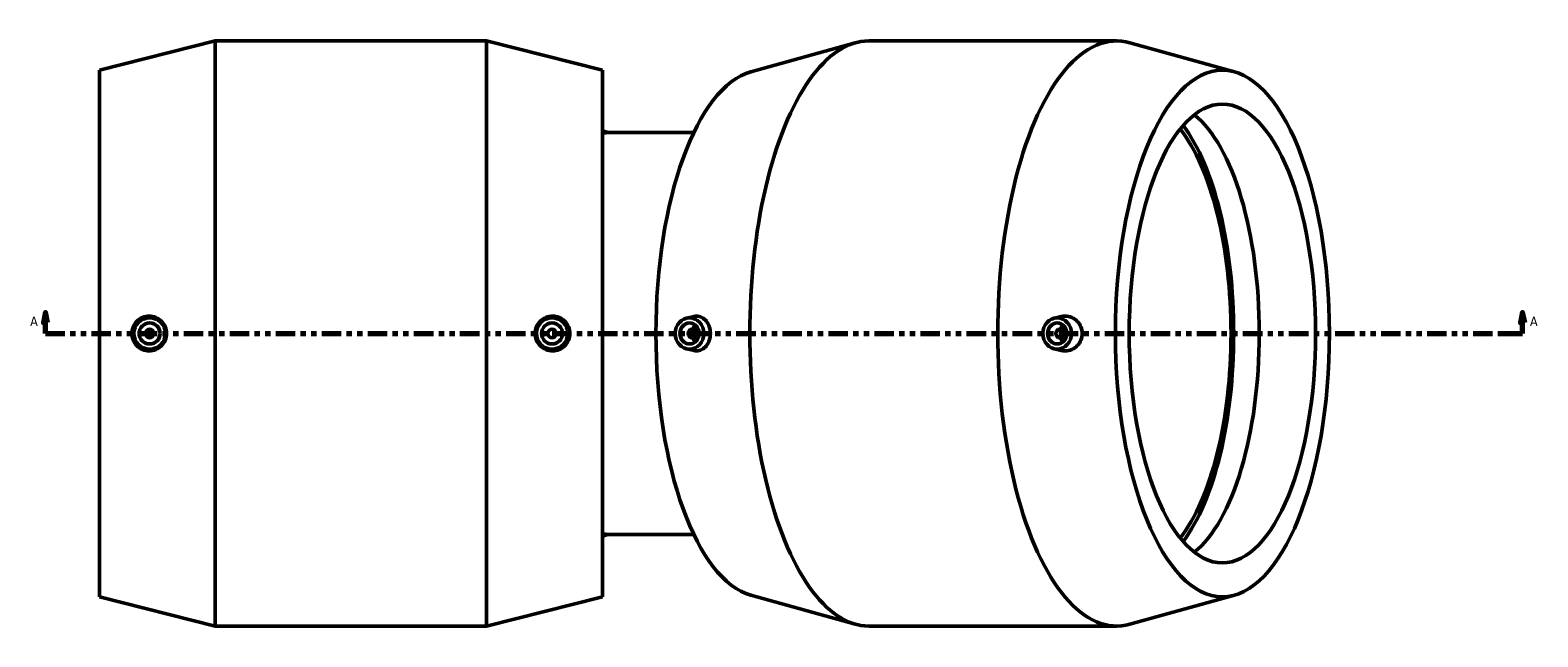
# Model space of a CAD drawing. Header units: inches. Extents: x -7.4 to 79.1, y -34.7 to 58.8.
# Tile 5 of 6: x 13.3 to 41.6, y 35.6 to 46.9. Entities that reach past the tile are written whole.
import ezdxf

# ---------------------------------------------------------------- set-up
doc = ezdxf.new("R2010")
doc.units = ezdxf.units.IN
doc.header["$MEASUREMENT"] = 0
doc.linetypes.add('DOUBLE_DASH_CHAIN', pattern=[1.2403, 0.6614, -0.0827, 0.1654, -0.0827, 0.1654, -0.0827])
doc.layers.add('Section Line (ANSI)', color=7, linetype='DOUBLE_DASH_CHAIN', lineweight=70)
doc.layers.add('Visible (ANSI)', color=7, linetype='Continuous', lineweight=50)
doc.styles.add('Label Text (ANSI)', font='tahoma.ttf')

# ---------------------------------------------------------------- blocks, each defined once
blk = doc.blocks.new('2dTransSection0')
at = {"layer": 'Section Line (ANSI)', "linetype": 'Continuous'}
for p, q in [((13.578, 41.64), (13.539, 41.444)), ((13.578, 41.444), (13.578, 41.64)), ((13.618, 41.444), (13.578, 41.64)), ((41.322, 41.64), (41.283, 41.444)), ((41.322, 41.444), (41.322, 41.64)), ((41.362, 41.444), (41.322, 41.64)), ((13.539, 41.444), (13.618, 41.444)), ((13.578, 41.247), (13.578, 41.444)), ((41.283, 41.444), (41.362, 41.444)), ((41.322, 41.247), (41.322, 41.444)), ((13.578, 41.247), (13.944, 41.247)), ((40.957, 41.247), (41.322, 41.247))]:
    blk.add_line(p, q, dxfattribs=at)
at = {"layer": 'Section Line (ANSI)', "linetype": 'DOUBLE_DASH_CHAIN', "ltscale": 0.551849}
blk.add_line((13.578, 41.247), (41.322, 41.247), dxfattribs=at)
at = {"layer": 'Section Line (ANSI)', "linetype": 'Continuous', "flags": 128}
for points in [[(13.618, 41.444), (13.578, 41.64), (13.539, 41.444), (13.618, 41.444)], [(41.362, 41.444), (41.322, 41.64), (41.283, 41.444), (41.362, 41.444)]]:
    blk.add_lwpolyline(points, dxfattribs=at)
at = {"layer": 'Section Line (ANSI)'}
for points in [[(13.618, 41.444), (13.578, 41.64), (13.539, 41.444), (13.618, 41.444)], [(41.362, 41.444), (41.322, 41.64), (41.283, 41.444), (41.362, 41.444)]]:
    blk.add_solid(points, dxfattribs=at)
at = {"layer": 'Section Line (ANSI)', "char_height": 0.18, "attachment_point": 7, "style": 'Label Text (ANSI)'}
for insert in [(13.289, 41.385), (41.459, 41.385)]:
    blk.add_mtext('A', dxfattribs=dict(at, insert=insert))

msp = doc.modelspace()

# ---------------------------------------------------------------- linework, layer by layer
at = {"layer": 'Visible (ANSI)'}
for p, q in [((14.589, 46.188), (16.764, 46.737)), ((16.764, 35.757), (16.764, 46.737)), ((16.764, 46.737), (21.862, 46.737)), ((21.862, 35.757), (21.862, 46.737)), ((24.037, 46.188), (21.862, 46.737)), ((29.039, 46.737), (33.696, 46.737)), ((26.826, 46.156), (28.788, 46.702)), ((35.909, 46.156), (33.947, 46.702)), ((14.589, 36.306), (14.589, 46.188)), ((24.037, 36.306), (24.037, 46.188)), ((25.753, 45.016), (24.124, 45.016)), ((25.621, 41.536), (25.761, 41.567)), ((32.526, 41.536), (32.653, 41.564)), ((25.722, 41.325), (25.839, 41.325)), ((25.722, 41.168), (25.839, 41.168)), ((32.744, 41.325), (32.627, 41.325)), ((32.744, 41.168), (32.627, 41.168)), ((25.621, 40.957), (25.761, 40.927)), ((32.526, 40.957), (32.653, 40.929)), ((25.753, 37.477), (24.124, 37.477)), ((14.589, 36.306), (16.764, 35.757)), ((24.037, 36.306), (21.862, 35.757)), ((26.826, 36.337), (28.788, 35.791)), ((35.909, 36.337), (33.947, 35.791)), ((16.764, 35.757), (21.862, 35.757)), ((29.039, 35.757), (33.696, 35.757))]:
    msp.add_line(p, q, dxfattribs=at)
for centre, radius in [((15.534, 41.247), 0.295), ((15.534, 41.247), 0.197), ((23.092, 41.247), 0.295), ((23.092, 41.247), 0.197), ((15.534, 41.247), 0.0787), ((23.092, 41.247), 0.0787)]:
    msp.add_circle(centre, radius, dxfattribs=at)
for start, end in [(72.8251, 74.5299), (285.4701, 287.1749)]:
    msp.add_arc((22.985, 41.247), 3.946, start, end, dxfattribs=at)
for centre, major_axis, ratio, start_param, end_param in [((29.039, 41.247), (0, 5.49), 0.406737, 0, 3.141593), ((33.696, 41.247), (0, 5.49), 0.406737, 6.170566, 9.537398), ((27.052, 41.247), (0, 4.941), 0.406737, 0.11262, 3.028973), ((34.624, 41.247), (0, -4.305), 0.406737, 0.307413, 2.83418), ((34.094, 41.247), (0, 4.305), 0.406737, 3.612719, 5.812059), ((34.094, 41.247), (0, 4.428), 0.406737, 3.63356, 5.791218), ((24.124, 41.247), (0, 3.77), 0.207912, 0, 0.111497), ((25.898, 41.247), (0, 0.197), 0.913545, 0.672981, 1.159279), ((32.803, 41.247), (0, -0.197), 0.913545, 3.814574, 4.300872), ((25.898, 41.247), (0, 0.197), 0.913545, 1.982313, 2.468611), ((32.803, 41.247), (0, -0.197), 0.913545, 5.123906, 5.610204), ((24.124, 41.247), (0, -3.77), 0.207912, 6.171688, 6.283185)]:
    msp.add_ellipse(centre, major_axis=major_axis, ratio=ratio, start_param=start_param, end_param=end_param, dxfattribs=at)
for centre, major_axis, ratio in [((35.683, 41.247), (0, 4.941), 0.406737), ((35.683, 41.247), (0, 4.305), 0.406737), ((25.674, 41.247), (0, -0.295), 0.913545), ((25.674, 41.247), (0, 0.197), 0.913545), ((32.579, 41.247), (0, -0.295), 0.913545), ((32.579, 41.247), (0, -0.197), 0.913545), ((25.722, 41.247), (0, -0.0787), 0.913545), ((32.627, 41.247), (0, -0.0787), 0.913545)]:
    msp.add_ellipse(centre, major_axis=major_axis, ratio=ratio, dxfattribs=at)
for points, knots in [([(15.522, 40.922), (15.482, 40.922), (15.439, 40.931), (15.36, 40.964), (15.324, 40.99), (15.267, 41.047), (15.243, 41.084), (15.21, 41.163), (15.202, 41.206), (15.202, 41.287), (15.21, 41.33), (15.243, 41.41), (15.267, 41.446), (15.324, 41.504), (15.36, 41.529), (15.439, 41.563), (15.482, 41.571), (15.563, 41.572), (15.607, 41.565), (15.689, 41.532), (15.726, 41.507), (15.784, 41.448), (15.809, 41.412), (15.843, 41.332), (15.851, 41.288), (15.851, 41.205), (15.843, 41.162), (15.809, 41.081), (15.784, 41.045), (15.726, 40.987), (15.689, 40.962), (15.607, 40.929), (15.563, 40.921), (15.522, 40.922)], [0, 0, 0, 0, 0.314034, 0.314034, 0.628068, 0.628068, 0.936605, 0.936605, 1.245142, 1.245142, 1.553679, 1.553679, 1.862216, 1.862216, 2.17625, 2.17625, 2.490283, 2.490283, 2.81584, 2.81584, 3.141396, 3.141396, 3.456064, 3.456064, 3.770733, 3.770733, 4.085402, 4.085402, 4.400071, 4.400071, 4.725627, 4.725627, 5.051183, 5.051183, 5.051183, 5.051183]), ([(23.105, 40.922), (23.063, 40.921), (23.019, 40.929), (22.937, 40.962), (22.9, 40.987), (22.842, 41.045), (22.817, 41.081), (22.783, 41.162), (22.775, 41.205), (22.775, 41.288), (22.783, 41.332), (22.817, 41.412), (22.842, 41.448), (22.9, 41.507), (22.937, 41.532), (23.019, 41.565), (23.063, 41.572), (23.145, 41.571), (23.187, 41.563), (23.266, 41.529), (23.302, 41.504), (23.359, 41.446), (23.383, 41.41), (23.416, 41.33), (23.424, 41.287), (23.424, 41.206), (23.416, 41.163), (23.383, 41.084), (23.359, 41.047), (23.302, 40.99), (23.266, 40.964), (23.187, 40.931), (23.145, 40.922), (23.105, 40.922)], [0, 0, 0, 0, 0.325556, 0.325556, 0.651112, 0.651112, 0.965781, 0.965781, 1.28045, 1.28045, 1.595119, 1.595119, 1.909788, 1.909788, 2.235344, 2.235344, 2.5609, 2.5609, 2.874934, 2.874934, 3.188967, 3.188967, 3.497504, 3.497504, 3.806042, 3.806042, 4.114579, 4.114579, 4.423116, 4.423116, 4.737149, 4.737149, 5.051183, 5.051183, 5.051183, 5.051183]), ([(25.761, 41.567), (25.775, 41.57), (25.789, 41.572), (25.836, 41.572), (25.872, 41.565), (25.937, 41.532), (25.967, 41.507), (26.013, 41.448), (26.033, 41.412), (26.059, 41.332), (26.066, 41.288), (26.066, 41.205), (26.059, 41.162), (26.033, 41.081), (26.013, 41.045), (25.967, 40.987), (25.937, 40.962), (25.872, 40.929), (25.836, 40.921), (25.803, 40.922)], [2.357261, 2.357261, 2.357261, 2.357261, 2.490283, 2.490283, 2.81584, 2.81584, 3.141396, 3.141396, 3.456064, 3.456064, 3.770733, 3.770733, 4.085402, 4.085402, 4.400071, 4.400071, 4.725627, 4.725627, 5.051183, 5.051183, 5.051183, 5.051183]), ([(32.73, 40.922), (32.771, 40.922), (32.814, 40.931), (32.893, 40.964), (32.929, 40.99), (32.986, 41.047), (33.01, 41.084), (33.042, 41.163), (33.05, 41.206), (33.05, 41.287), (33.042, 41.33), (33.01, 41.41), (32.986, 41.446), (32.929, 41.504), (32.893, 41.529), (32.814, 41.563), (32.771, 41.571), (32.705, 41.572), (32.679, 41.57), (32.653, 41.564)], [0, 0, 0, 0, 0.314034, 0.314034, 0.628068, 0.628068, 0.936605, 0.936605, 1.245142, 1.245142, 1.553679, 1.553679, 1.862216, 1.862216, 2.17625, 2.17625, 2.490283, 2.490283, 2.684786, 2.684786, 2.684786, 2.684786])]:
    msp.add_open_spline(points, degree=3, knots=knots, dxfattribs=at)
for points in [[(25.803, 40.922), (25.789, 40.922), (25.775, 40.924), (25.761, 40.927)], [(32.653, 40.929), (32.679, 40.924), (32.705, 40.921), (32.73, 40.922)]]:
    msp.add_open_spline(points, degree=3, dxfattribs=at)

# ---------------------------------------------------------------- block references
at = {"layer": 'Section Line (ANSI)'}
msp.add_blockref('2dTransSection0', (0, 0), dxfattribs=at)

doc.saveas('drawing.dxf')
